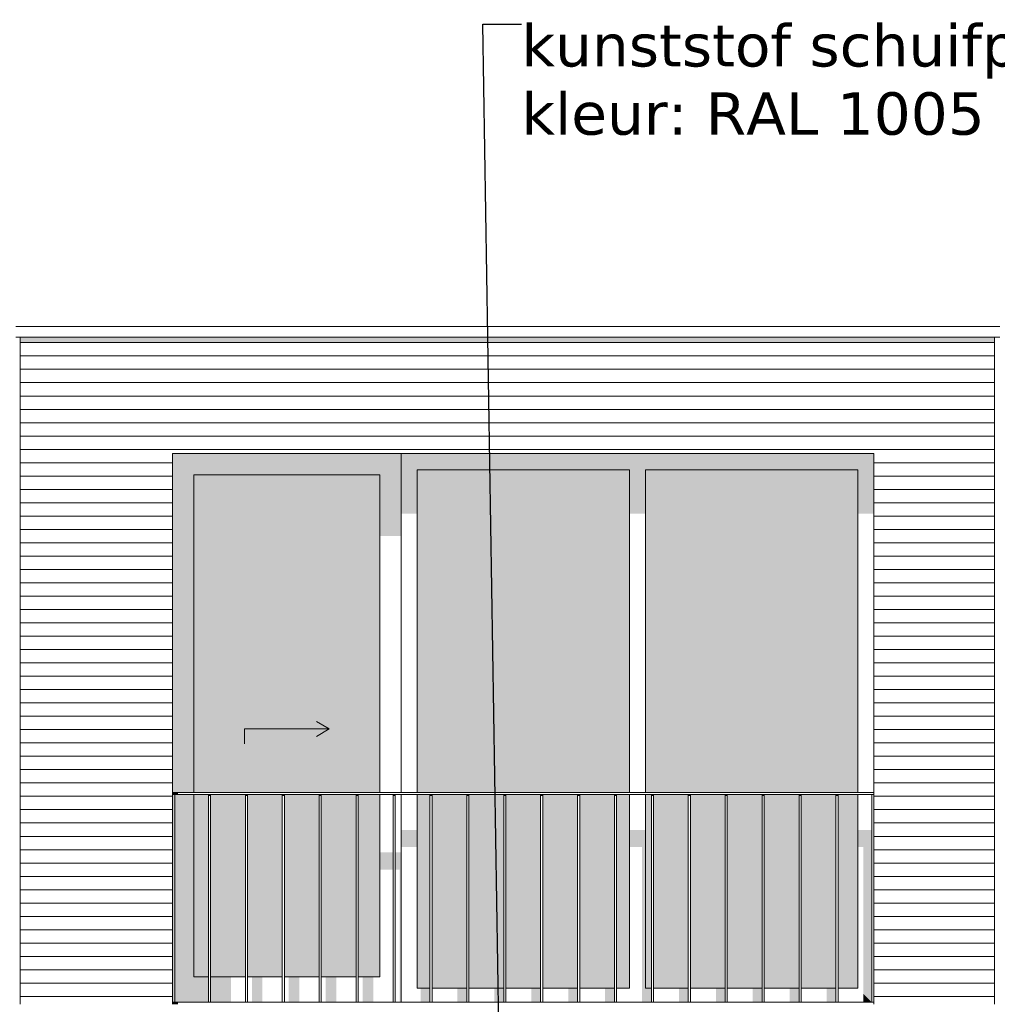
# Model space of a CAD drawing. Header units: millimetres. Extents: x -25778 to 297771, y -21930 to 17454.
# Tile 5 of 109: x 54119 to 58733, y -13630 to -8981. Entities that reach past the tile are written whole.
import ezdxf

# ---------------------------------------------------------------- set-up
doc = ezdxf.new("R2010")
doc.units = ezdxf.units.MM
doc.header["$MEASUREMENT"] = 0
for name, color, linetype in [('34 Balustrades', 7, 'Continuous'), ('34 Balustrades 2D arcering', 7, 'Continuous'), ('New_21 Buitenwanden', 7, 'Continuous'), ('New_21 Buitenwanden 2D arcering', 7, 'Continuous'), ('New_21 Buitenwanden Afdek-arcering', 7, 'Continuous'), ('New_21 Buitenwanden Deuren', 7, 'Continuous'), ('New_21 Buitenwanden Ramen', 7, 'Continuous'), ('New_47 Dakafwerking', 7, 'Continuous'), ('Tekst_dim 1_ 100 .DO', 7, 'Continuous')]:
    doc.layers.add(name, color=color, linetype=linetype)
doc.styles.add('GENERATED_STYLE_1', font='verdana.ttf')
doc.dimstyles.new('GENERATED_STYLE__2', dxfattribs={"dimtxt": 0.18, "dimasz": 182.4, "dimexe": 0.18, "dimexo": 0.0625, "dimgap": 0, "dimtad": 0, "dimtih": 1, "dimtoh": 1, "dimdec": 4, "dimzin": 0, "dimdsep": 46, "dimcen": 0.09, "dimadec": 0, "dimazin": 0, "dimtfac": 1, "dimtdec": 4, "dimtmove": 0, "dimatfit": 3, "dimldrblk": 'ARROWHEAD_11', "dimfxl": 1, "dimtolj": 1, "dimtzin": 0, "dimarcsym": 0})

# ---------------------------------------------------------------- blocks, each defined once
blk = doc.blocks.new('Section Element_11_1', base_point=(54245.6, -19829.7))
at = {"layer": 'New_21 Buitenwanden 2D arcering', "linetype": 'Continuous', "lineweight": 0, "true_color": 0x1e2122}
blk.add_hatch(color=250, dxfattribs=at).paths.add_polyline_path([(54120.6, -10508), (54840.6, -10508), (54840.6, -10479.7), (54120.6, -10479.7)])
at = {"layer": 'New_21 Buitenwanden Afdek-arcering', "linetype": 'Continuous', "lineweight": 0, "true_color": 0x000000}
h = blk.add_hatch(dxfattribs=at)
h.set_pattern_fill('920_Lijnen_horz__63_0001', color=18, style=0, pattern_type=2)
h.set_pattern_definition([(5e-14, (54245.63, -19829.75), (0, 63), [])])
h.paths.add_polyline_path([(54120.6, -13629.7), (54840.6, -13629.7), (54840.6, -10479.7), (54120.6, -10479.7)])
at = {"layer": 'New_21 Buitenwanden', "color": 7, "linetype": 'Continuous', "lineweight": 0}
for p, q in [((54120.6, -10479.7), (54120.6, -13629.7)), ((54840.6, -13629.7), (54840.6, -11029.7))]:
    blk.add_line(p, q, dxfattribs=at)
blk = doc.blocks.new('Section Element_28_1', base_point=(54245.6, -19829.7))
at = {"layer": 'New_47 Dakafwerking', "color": 9, "linetype": 'Continuous', "lineweight": 0}
for p, q in [((54100.6, -10429.7), (58745.6, -10429.7)), ((54100.6, -10479.7), (58745.6, -10479.7))]:
    blk.add_line(p, q, dxfattribs=at)
blk = doc.blocks.new('Section Element_65_1', base_point=(54245.6, -19829.7))
at = {"layer": 'New_21 Buitenwanden 2D arcering', "linetype": 'Continuous', "lineweight": 0, "true_color": 0x1e2122}
blk.add_hatch(color=250, dxfattribs=at).paths.add_polyline_path([(58150.6, -10508), (58720.6, -10508), (58720.6, -10479.7), (58150.6, -10479.7)])
at = {"layer": 'New_21 Buitenwanden Afdek-arcering', "linetype": 'Continuous', "lineweight": 0, "true_color": 0x000000}
h = blk.add_hatch(dxfattribs=at)
h.set_pattern_fill('920_Lijnen_horz__63_0001', color=18, style=0, pattern_type=2)
h.set_pattern_definition([(2e-13, (54245.63, -19829.75), (0, 63), [])])
h.paths.add_polyline_path([(58150.6, -13629.7), (58720.6, -13629.7), (58720.6, -10479.7), (58150.6, -10479.7)])
at = {"layer": 'New_21 Buitenwanden', "color": 7, "linetype": 'Continuous', "lineweight": 0}
for p, q in [((58720.6, -13629.7), (58720.6, -10479.7)), ((58150.6, -13629.7), (58150.6, -11029.7))]:
    blk.add_line(p, q, dxfattribs=at)
blk = doc.blocks.new('Section Element_66_1', base_point=(54245.6, -19829.7))
at = {"layer": 'New_21 Buitenwanden 2D arcering', "linetype": 'Continuous', "lineweight": 0, "true_color": 0x1e2122}
blk.add_hatch(color=250, dxfattribs=at).paths.add_polyline_path([(54840.6, -10479.7), (54840.6, -10508), (58150.6, -10508), (58150.6, -10479.7)])
at = {"layer": 'New_21 Buitenwanden Afdek-arcering', "linetype": 'Continuous', "lineweight": 0, "true_color": 0x000000}
h = blk.add_hatch(dxfattribs=at)
h.set_pattern_fill('920_Lijnen_horz__63_0001', color=18, style=0, pattern_type=2)
h.set_pattern_definition([(0, (54245.63, -19829.75), (0, 63), [])])
h.paths.add_polyline_path([(54840.6, -10479.7), (54840.6, -11029.7), (58150.6, -11029.7), (58150.6, -10479.7)])
at = {"layer": 'New_21 Buitenwanden', "color": 7, "linetype": 'Continuous', "lineweight": 0}
blk.add_line((58150.6, -11029.7), (54840.6, -11029.7), dxfattribs=at)
blk = doc.blocks.new('Section Element_112_1', base_point=(54245.6, -19829.7))
at = {"layer": '34 Balustrades 2D arcering', "linetype": 'Continuous', "lineweight": 0, "true_color": 0x1e2122}
blk.add_hatch(color=250, dxfattribs=at).paths.add_polyline_path([(54840.6, -12629.7), (54840.6, -12639.7), (54865.6, -12639.7), (54865.6, -12629.7)])
at = {"layer": '34 Balustrades', "color": 9, "linetype": 'Continuous', "lineweight": 0}
for p, q in [((54840.6, -12629.7), (58150.6, -12629.7)), ((54850.6, -12639.7), (58140.6, -12639.7))]:
    blk.add_line(p, q, dxfattribs=at)
blk = doc.blocks.new('Section Element_113_1', base_point=(54245.6, -19829.7))
at = {"layer": '34 Balustrades 2D arcering', "linetype": 'Continuous', "lineweight": 0, "true_color": 0x1e2122}
blk.add_hatch(color=250, dxfattribs=at).paths.add_polyline_path([(54840.6, -13619.7), (54840.6, -13629.7), (54865.6, -13629.7), (54865.6, -13619.7)])
at = {"layer": '34 Balustrades', "color": 9, "linetype": 'Continuous', "lineweight": 0}
blk.add_line((54850.6, -13619.7), (58140.6, -13619.7), dxfattribs=at)
blk = doc.blocks.new('Section Element_114_1', base_point=(54245.6, -19829.7))
at = {"layer": 'New_21 Buitenwanden 2D arcering', "linetype": 'Continuous', "lineweight": 0, "true_color": 0x1e2122}
for points in [[(54840.6, -11129.7), (54940.6, -11129.7), (55818.6, -11129.7), (55918.6, -11129.7), (55918.6, -11029.7), (54840.6, -11029.7)], [(54840.6, -11129.7), (54840.6, -12629.7), (54940.6, -12629.7), (54940.6, -11129.7)], [(54940.6, -11129.7), (54940.6, -12629.7), (55135.6, -12629.7), (55135.6, -11446.9), (55818.6, -11446.9), (55818.6, -11129.7)], [(55818.6, -11129.7), (55818.6, -11418.7), (55918.6, -11418.7), (55918.6, -11129.7)], [(54850.6, -12639.7), (54850.6, -13499.7), (54940.6, -13499.7), (54940.6, -12639.7)], [(54940.6, -13499.7), (55009.8, -13499.7), (55009.8, -12639.7), (54940.6, -12639.7)], [(55019.8, -12639.7), (55019.8, -13499.7), (55135.6, -13499.7), (55135.6, -13021.6), (55184.1, -13021.6), (55184.1, -12940.9), (55135.6, -12940.9), (55135.6, -12639.7)], [(55818.6, -12993.3), (55880.9, -12993.3), (55880.9, -12912.6), (55818.6, -12912.6)], [(55890.9, -12993.3), (55911.7, -12993.3), (55911.7, -13499.7), (55918.6, -13499.7), (55918.6, -12912.6), (55890.9, -12912.6)], [(55194.1, -13021.6), (55234.8, -13021.6), (55234.8, -13499.7), (55284.8, -13499.7), (55284.8, -13021.6), (55358.3, -13021.6), (55358.3, -12940.9), (55194.1, -12940.9)], [(55368.3, -13021.6), (55409.1, -13021.6), (55409.1, -13499.7), (55459.1, -13499.7), (55459.1, -13021.6), (55532.5, -13021.6), (55532.5, -12940.9), (55368.3, -12940.9)], [(55542.5, -13021.6), (55583.3, -13021.6), (55583.3, -13499.7), (55633.3, -13499.7), (55633.3, -13021.6), (55706.7, -13021.6), (55706.7, -12940.9), (55542.5, -12940.9)], [(55716.7, -13021.6), (55757.5, -13021.6), (55757.5, -13499.7), (55807.5, -13499.7), (55807.5, -13021.6), (55818.6, -13021.6), (55818.6, -12940.9), (55716.7, -12940.9)], [(54850.6, -13499.7), (54850.6, -13619.7), (55009.8, -13619.7), (55009.8, -13499.7), (54940.6, -13499.7)], [(55019.8, -13499.7), (55019.8, -13619.7), (55115.6, -13619.7), (55115.6, -13499.7)], [(55264.8, -13499.7), (55214.8, -13499.7), (55214.8, -13619.7), (55264.8, -13619.7)], [(55439.1, -13499.7), (55389.1, -13499.7), (55389.1, -13619.7), (55439.1, -13619.7)], [(55613.3, -13499.7), (55563.3, -13499.7), (55563.3, -13619.7), (55613.3, -13619.7)], [(55737.5, -13499.7), (55737.5, -13619.7), (55787.5, -13619.7), (55787.5, -13499.7)], [(55911.7, -13499.7), (55911.7, -13619.7), (55918.6, -13619.7), (55918.6, -13499.7)]]:
    blk.add_hatch(color=250, dxfattribs=at).paths.add_polyline_path(points)
at = {"layer": 'New_21 Buitenwanden Afdek-arcering', "linetype": 'Continuous', "lineweight": 0, "true_color": 0x99a3a6}
for points in [[(54940.6, -11129.7), (54940.6, -12629.7), (55818.6, -12629.7), (55818.6, -11129.7)], [(54940.6, -13499.7), (55009.8, -13499.7), (55009.8, -12639.7), (54940.6, -12639.7)], [(55019.8, -12639.7), (55019.8, -13499.7), (55184.1, -13499.7), (55184.1, -12639.7)], [(55194.1, -13499.7), (55358.3, -13499.7), (55358.3, -12639.7), (55194.1, -12639.7)], [(55368.3, -13499.7), (55532.5, -13499.7), (55532.5, -12639.7), (55368.3, -12639.7)], [(55542.5, -13499.7), (55706.7, -13499.7), (55706.7, -12639.7), (55542.5, -12639.7)], [(55716.7, -12639.7), (55716.7, -13499.7), (55818.6, -13499.7), (55818.6, -12639.7)]]:
    blk.add_hatch(color=253, dxfattribs=at).paths.add_polyline_path(points)
at = {"layer": 'New_21 Buitenwanden Deuren', "color": 7, "linetype": 'Continuous', "lineweight": 0}
for p, q in [((54940.6, -11129.7), (54940.6, -12629.7)), ((55818.6, -11129.7), (54940.6, -11129.7)), ((55818.6, -12629.7), (55818.6, -11129.7)), ((55579.6, -12329.7), (55519, -12294.7)), ((55179.6, -12329.7), (55579.6, -12329.7)), ((55179.6, -12329.7), (55179.6, -12399.7)), ((55579.6, -12329.7), (55519, -12364.7)), ((54940.6, -12639.7), (54940.6, -13499.7)), ((55818.6, -13499.7), (55818.6, -12639.7)), ((54940.6, -13499.7), (55009.8, -13499.7)), ((55019.8, -13499.7), (55184.1, -13499.7)), ((55194.1, -13499.7), (55358.3, -13499.7)), ((55368.3, -13499.7), (55532.5, -13499.7)), ((55542.5, -13499.7), (55706.7, -13499.7)), ((55716.7, -13499.7), (55818.6, -13499.7))]:
    blk.add_line(p, q, dxfattribs=at)
blk = doc.blocks.new('Section Element_115_1', base_point=(54245.6, -19829.7))
at = {"layer": 'New_21 Buitenwanden 2D arcering', "linetype": 'Continuous', "lineweight": 0, "true_color": 0x1e2122}
for points in [[(58150.6, -11029.7), (55918.6, -11029.7), (55994.6, -11105.7), (56996.6, -11105.7), (57072.6, -11105.7), (58074.6, -11105.7)], [(55918.6, -11029.7), (55918.6, -11312.6), (55994.6, -11312.6), (55994.6, -11105.7)], [(58150.6, -11029.7), (58074.6, -11105.7), (58074.6, -11312.6), (58150.6, -11312.6)], [(56996.6, -11105.7), (55994.6, -11105.7), (55994.6, -12629.7), (56029.6, -12629.7), (56029.6, -11362.1), (56996.6, -11362.1)], [(57072.6, -11105.7), (56996.6, -11105.7), (56996.6, -11312.6), (57072.6, -11312.6)], [(57072.6, -12629.7), (57107.6, -12629.7), (57107.6, -11362.1), (58074.6, -11362.1), (58074.6, -11105.7), (57072.6, -11105.7)], [(55994.6, -13553.7), (56029.6, -13553.7), (56029.6, -12936.7), (56045.9, -12936.7), (56045.9, -13553.7), (56055.1, -13553.7), (56055.1, -12856), (56029.6, -12856), (56029.6, -12639.7), (55994.6, -12639.7)], [(57100.4, -12639.7), (57072.6, -12639.7), (57072.6, -13553.7), (57100.4, -13553.7)], [(55994.6, -12806.5), (55918.6, -12806.5), (55918.6, -12887.2), (55994.6, -12887.2)], [(57072.6, -12806.5), (56996.6, -12806.5), (56996.6, -12887.2), (57056.2, -12887.2), (57056.2, -13553.7), (57072.6, -13553.7)], [(58140.6, -12806.5), (58074.6, -12806.5), (58074.6, -12887.2), (58101.4, -12887.2), (58101.4, -13580.5), (58140.6, -13619.7)], [(56065.1, -13553.7), (56095.9, -13553.7), (56095.9, -12936.7), (56220.1, -12936.7), (56220.1, -13553.7), (56229.3, -13553.7), (56229.3, -12856), (56065.1, -12856)], [(56239.3, -13553.7), (56270.1, -13553.7), (56270.1, -12936.7), (56394.3, -12936.7), (56394.3, -13553.7), (56403.5, -13553.7), (56403.5, -12856), (56239.3, -12856)], [(56413.5, -13553.7), (56444.3, -13553.7), (56444.3, -12936.7), (56568.5, -12936.7), (56568.5, -13553.7), (56577.7, -13553.7), (56577.7, -12856), (56413.5, -12856)], [(56587.7, -13553.7), (56618.5, -13553.7), (56618.5, -12936.7), (56742.7, -12936.7), (56742.7, -13553.7), (56751.9, -13553.7), (56751.9, -12856), (56587.7, -12856)], [(56761.9, -13553.7), (56792.7, -13553.7), (56792.7, -12936.7), (56916.9, -12936.7), (56916.9, -13553.7), (56926.2, -13553.7), (56926.2, -12856), (56761.9, -12856)], [(56936.2, -13553.7), (56966.9, -13553.7), (56966.9, -12936.7), (56996.6, -12936.7), (56996.6, -12856), (56936.2, -12856)], [(57110.4, -13553.7), (57141.2, -13553.7), (57141.2, -12936.7), (57265.4, -12936.7), (57265.4, -13553.7), (57274.6, -13553.7), (57274.6, -12856), (57110.4, -12856)], [(57284.6, -13553.7), (57315.4, -13553.7), (57315.4, -12936.7), (57439.6, -12936.7), (57439.6, -13553.7), (57448.8, -13553.7), (57448.8, -12856), (57284.6, -12856)], [(57458.8, -13553.7), (57489.6, -13553.7), (57489.6, -12936.7), (57613.8, -12936.7), (57613.8, -13553.7), (57623, -13553.7), (57623, -12856), (57458.8, -12856)], [(57633, -13553.7), (57663.8, -13553.7), (57663.8, -12936.7), (57788, -12936.7), (57788, -13553.7), (57797.2, -13553.7), (57797.2, -12856), (57633, -12856)], [(57807.2, -13553.7), (57838, -13553.7), (57838, -12936.7), (57962.2, -12936.7), (57962.2, -13553.7), (57971.4, -13553.7), (57971.4, -12856), (57807.2, -12856)], [(57981.4, -13553.7), (58012.2, -13553.7), (58012.2, -12936.7), (58074.6, -12936.7), (58074.6, -12856), (57981.4, -12856)], [(56055.1, -13553.7), (56010.9, -13553.7), (56010.9, -13619.7), (56055.1, -13619.7)], [(56229.3, -13553.7), (56185.1, -13553.7), (56185.1, -13619.7), (56229.3, -13619.7)], [(56403.5, -13553.7), (56359.3, -13553.7), (56359.3, -13619.7), (56403.5, -13619.7)], [(56577.7, -13553.7), (56533.5, -13553.7), (56533.5, -13619.7), (56577.7, -13619.7)], [(56751.9, -13553.7), (56707.7, -13553.7), (56707.7, -13619.7), (56751.9, -13619.7)], [(56926.2, -13553.7), (56881.9, -13553.7), (56881.9, -13619.7), (56926.2, -13619.7)], [(57100.4, -13553.7), (57056.2, -13553.7), (57056.2, -13619.7), (57100.4, -13619.7)], [(57274.6, -13553.7), (57230.4, -13553.7), (57230.4, -13619.7), (57274.6, -13619.7)], [(57448.8, -13553.7), (57404.6, -13553.7), (57404.6, -13619.7), (57448.8, -13619.7)], [(57623, -13553.7), (57578.8, -13553.7), (57578.8, -13619.7), (57623, -13619.7)], [(57797.2, -13553.7), (57753, -13553.7), (57753, -13619.7), (57797.2, -13619.7)], [(57971.4, -13553.7), (57927.2, -13553.7), (57927.2, -13619.7), (57971.4, -13619.7)], [(58140.6, -13619.7), (58101.4, -13580.5), (58101.4, -13619.7)]]:
    blk.add_hatch(color=250, dxfattribs=at).paths.add_polyline_path(points)
at = {"layer": 'New_21 Buitenwanden Afdek-arcering', "linetype": 'Continuous', "lineweight": 0, "true_color": 0x99a3a6}
for points in [[(56996.6, -11105.7), (55994.6, -11105.7), (55994.6, -12629.7), (56996.6, -12629.7)], [(57072.6, -11105.7), (57072.6, -12629.7), (58074.6, -12629.7), (58074.6, -11105.7)], [(55994.6, -13553.7), (56055.1, -13553.7), (56055.1, -12639.7), (55994.6, -12639.7)], [(56065.1, -13553.7), (56229.3, -13553.7), (56229.3, -12639.7), (56065.1, -12639.7)], [(56239.3, -12639.7), (56239.3, -13553.7), (56403.5, -13553.7), (56403.5, -12639.7)], [(56413.5, -13553.7), (56577.7, -13553.7), (56577.7, -12639.7), (56413.5, -12639.7)], [(56751.9, -12639.7), (56587.7, -12639.7), (56587.7, -13553.7), (56751.9, -13553.7)], [(56761.9, -13553.7), (56926.2, -13553.7), (56926.2, -12639.7), (56761.9, -12639.7)], [(56936.2, -12639.7), (56936.2, -13553.7), (56996.6, -13553.7), (56996.6, -12639.7)], [(57100.4, -12639.7), (57072.6, -12639.7), (57072.6, -13553.7), (57100.4, -13553.7)], [(57110.4, -12639.7), (57110.4, -13553.7), (57274.6, -13553.7), (57274.6, -12639.7)], [(57284.6, -12639.7), (57284.6, -13553.7), (57448.8, -13553.7), (57448.8, -12639.7)], [(57458.8, -13553.7), (57623, -13553.7), (57623, -12639.7), (57458.8, -12639.7)], [(57633, -12639.7), (57633, -13553.7), (57797.2, -13553.7), (57797.2, -12639.7)], [(57971.4, -12639.7), (57807.2, -12639.7), (57807.2, -13553.7), (57971.4, -13553.7)], [(58074.6, -12639.7), (57981.4, -12639.7), (57981.4, -13553.7), (58074.6, -13553.7)]]:
    blk.add_hatch(color=253, dxfattribs=at).paths.add_polyline_path(points)
at = {"layer": 'New_21 Buitenwanden Ramen', "color": 7, "linetype": 'Continuous', "lineweight": 0}
for p, q in [((55918.6, -12629.7), (55918.6, -11029.7)), ((55994.6, -11105.7), (55994.6, -12629.7)), ((56996.6, -11105.7), (55994.6, -11105.7)), ((56996.6, -12629.7), (56996.6, -11105.7)), ((57072.6, -11105.7), (57072.6, -12629.7)), ((58074.6, -11105.7), (57072.6, -11105.7)), ((58074.6, -12629.7), (58074.6, -11105.7)), ((55918.6, -13619.7), (55918.6, -12639.7)), ((55994.6, -12639.7), (55994.6, -13553.7)), ((56996.6, -13553.7), (56996.6, -12639.7)), ((57072.6, -12639.7), (57072.6, -13553.7)), ((58074.6, -13553.7), (58074.6, -12639.7)), ((55994.6, -13553.7), (56055.1, -13553.7)), ((56065.1, -13553.7), (56229.3, -13553.7)), ((56239.3, -13553.7), (56403.5, -13553.7)), ((56413.5, -13553.7), (56577.7, -13553.7)), ((56587.7, -13553.7), (56751.9, -13553.7)), ((56761.9, -13553.7), (56926.2, -13553.7)), ((56936.2, -13553.7), (56996.6, -13553.7)), ((57072.6, -13553.7), (57100.4, -13553.7)), ((57110.4, -13553.7), (57274.6, -13553.7)), ((57284.6, -13553.7), (57448.8, -13553.7)), ((57458.8, -13553.7), (57623, -13553.7)), ((57633, -13553.7), (57797.2, -13553.7)), ((57807.2, -13553.7), (57971.4, -13553.7)), ((57981.4, -13553.7), (58074.6, -13553.7))]:
    blk.add_line(p, q, dxfattribs=at)
blk = doc.blocks.new('Section Element_169_1', base_point=(54245.6, -19829.7))
at = {"layer": '34 Balustrades 2D arcering', "linetype": 'Continuous', "lineweight": 0, "true_color": 0x1e2122}
blk.add_hatch(color=250, dxfattribs=at).paths.add_polyline_path([(55019.8, -12639.7), (55009.8, -12639.7), (55009.8, -12646.8), (55019.8, -12646.8)])
at = {"layer": '34 Balustrades', "color": 9, "linetype": 'Continuous', "lineweight": 0}
for p, q in [((55009.8, -13619.7), (55009.8, -12639.7)), ((55019.8, -13619.7), (55019.8, -12639.7))]:
    blk.add_line(p, q, dxfattribs=at)
blk = doc.blocks.new('Section Element_170_1', base_point=(54245.6, -19829.7))
at = {"layer": '34 Balustrades 2D arcering', "linetype": 'Continuous', "lineweight": 0, "true_color": 0x1e2122}
blk.add_hatch(color=250, dxfattribs=at).paths.add_polyline_path([(55194.1, -12639.7), (55184.1, -12639.7), (55184.1, -12646.8), (55194.1, -12646.8)])
at = {"layer": '34 Balustrades', "color": 9, "linetype": 'Continuous', "lineweight": 0}
for p, q in [((55184.1, -13619.7), (55184.1, -12639.7)), ((55194.1, -13619.7), (55194.1, -12639.7))]:
    blk.add_line(p, q, dxfattribs=at)
blk = doc.blocks.new('Section Element_171_1', base_point=(54245.6, -19829.7))
at = {"layer": '34 Balustrades 2D arcering', "linetype": 'Continuous', "lineweight": 0, "true_color": 0x1e2122}
blk.add_hatch(color=250, dxfattribs=at).paths.add_polyline_path([(55358.3, -12639.7), (55358.3, -12646.8), (55368.3, -12646.8), (55368.3, -12639.7)])
at = {"layer": '34 Balustrades', "color": 9, "linetype": 'Continuous', "lineweight": 0}
for p, q in [((55358.3, -13619.7), (55358.3, -12639.7)), ((55368.3, -13619.7), (55368.3, -12639.7))]:
    blk.add_line(p, q, dxfattribs=at)
blk = doc.blocks.new('Section Element_172_1', base_point=(54245.6, -19829.7))
at = {"layer": '34 Balustrades 2D arcering', "linetype": 'Continuous', "lineweight": 0, "true_color": 0x1e2122}
blk.add_hatch(color=250, dxfattribs=at).paths.add_polyline_path([(55542.5, -12639.7), (55532.5, -12639.7), (55532.5, -12646.8), (55542.5, -12646.8)])
at = {"layer": '34 Balustrades', "color": 9, "linetype": 'Continuous', "lineweight": 0}
for p, q in [((55532.5, -13619.7), (55532.5, -12639.7)), ((55542.5, -13619.7), (55542.5, -12639.7))]:
    blk.add_line(p, q, dxfattribs=at)
blk = doc.blocks.new('Section Element_173_1', base_point=(54245.6, -19829.7))
at = {"layer": '34 Balustrades 2D arcering', "linetype": 'Continuous', "lineweight": 0, "true_color": 0x1e2122}
blk.add_hatch(color=250, dxfattribs=at).paths.add_polyline_path([(55716.7, -12639.7), (55706.7, -12639.7), (55706.7, -12646.8), (55716.7, -12646.8)])
at = {"layer": '34 Balustrades', "color": 9, "linetype": 'Continuous', "lineweight": 0}
for p, q in [((55706.7, -13619.7), (55706.7, -12639.7)), ((55716.7, -13619.7), (55716.7, -12639.7))]:
    blk.add_line(p, q, dxfattribs=at)
blk = doc.blocks.new('Section Element_174_1', base_point=(54245.6, -19829.7))
at = {"layer": '34 Balustrades 2D arcering', "linetype": 'Continuous', "lineweight": 0, "true_color": 0x1e2122}
blk.add_hatch(color=250, dxfattribs=at).paths.add_polyline_path([(55890.9, -12639.7), (55880.9, -12639.7), (55880.9, -12646.8), (55890.9, -12646.8)])
at = {"layer": '34 Balustrades', "color": 9, "linetype": 'Continuous', "lineweight": 0}
for p, q in [((55880.9, -13619.7), (55880.9, -12639.7)), ((55890.9, -13619.7), (55890.9, -12639.7))]:
    blk.add_line(p, q, dxfattribs=at)
blk = doc.blocks.new('Section Element_175_1', base_point=(54245.6, -19829.7))
at = {"layer": '34 Balustrades 2D arcering', "linetype": 'Continuous', "lineweight": 0, "true_color": 0x1e2122}
blk.add_hatch(color=250, dxfattribs=at).paths.add_polyline_path([(56055.1, -12646.8), (56065.1, -12646.8), (56065.1, -12639.7), (56055.1, -12639.7)])
at = {"layer": '34 Balustrades', "color": 9, "linetype": 'Continuous', "lineweight": 0}
for p, q in [((56055.1, -13619.7), (56055.1, -12639.7)), ((56065.1, -13619.7), (56065.1, -12639.7))]:
    blk.add_line(p, q, dxfattribs=at)
blk = doc.blocks.new('Section Element_176_1', base_point=(54245.6, -19829.7))
at = {"layer": '34 Balustrades 2D arcering', "linetype": 'Continuous', "lineweight": 0, "true_color": 0x1e2122}
blk.add_hatch(color=250, dxfattribs=at).paths.add_polyline_path([(56239.3, -12639.7), (56229.3, -12639.7), (56229.3, -12646.8), (56239.3, -12646.8)])
at = {"layer": '34 Balustrades', "color": 9, "linetype": 'Continuous', "lineweight": 0}
for p, q in [((56229.3, -13619.7), (56229.3, -12639.7)), ((56239.3, -13619.7), (56239.3, -12639.7))]:
    blk.add_line(p, q, dxfattribs=at)
blk = doc.blocks.new('Section Element_177_1', base_point=(54245.6, -19829.7))
at = {"layer": '34 Balustrades 2D arcering', "linetype": 'Continuous', "lineweight": 0, "true_color": 0x1e2122}
blk.add_hatch(color=250, dxfattribs=at).paths.add_polyline_path([(56413.5, -12639.7), (56403.5, -12639.7), (56403.5, -12646.8), (56413.5, -12646.8)])
at = {"layer": '34 Balustrades', "color": 9, "linetype": 'Continuous', "lineweight": 0}
for p, q in [((56403.5, -13619.7), (56403.5, -12639.7)), ((56413.5, -13619.7), (56413.5, -12639.7))]:
    blk.add_line(p, q, dxfattribs=at)
blk = doc.blocks.new('Section Element_178_1', base_point=(54245.6, -19829.7))
at = {"layer": '34 Balustrades 2D arcering', "linetype": 'Continuous', "lineweight": 0, "true_color": 0x1e2122}
blk.add_hatch(color=250, dxfattribs=at).paths.add_polyline_path([(56577.7, -12646.8), (56587.7, -12646.8), (56587.7, -12639.7), (56577.7, -12639.7)])
at = {"layer": '34 Balustrades', "color": 9, "linetype": 'Continuous', "lineweight": 0}
for p, q in [((56577.7, -13619.7), (56577.7, -12639.7)), ((56587.7, -13619.7), (56587.7, -12639.7))]:
    blk.add_line(p, q, dxfattribs=at)
blk = doc.blocks.new('Section Element_179_1', base_point=(54245.6, -19829.7))
at = {"layer": '34 Balustrades 2D arcering', "linetype": 'Continuous', "lineweight": 0, "true_color": 0x1e2122}
blk.add_hatch(color=250, dxfattribs=at).paths.add_polyline_path([(56751.9, -12646.8), (56761.9, -12646.8), (56761.9, -12639.7), (56751.9, -12639.7)])
at = {"layer": '34 Balustrades', "color": 9, "linetype": 'Continuous', "lineweight": 0}
for p, q in [((56751.9, -13619.7), (56751.9, -12639.7)), ((56761.9, -13619.7), (56761.9, -12639.7))]:
    blk.add_line(p, q, dxfattribs=at)
blk = doc.blocks.new('Section Element_180_1', base_point=(54245.6, -19829.7))
at = {"layer": '34 Balustrades 2D arcering', "linetype": 'Continuous', "lineweight": 0, "true_color": 0x1e2122}
blk.add_hatch(color=250, dxfattribs=at).paths.add_polyline_path([(56926.2, -12646.8), (56936.2, -12646.8), (56936.2, -12639.7), (56926.2, -12639.7)])
at = {"layer": '34 Balustrades', "color": 9, "linetype": 'Continuous', "lineweight": 0}
for p, q in [((56926.2, -13619.7), (56926.2, -12639.7)), ((56936.2, -13619.7), (56936.2, -12639.7))]:
    blk.add_line(p, q, dxfattribs=at)
blk = doc.blocks.new('Section Element_181_1', base_point=(54245.6, -19829.7))
at = {"layer": '34 Balustrades 2D arcering', "linetype": 'Continuous', "lineweight": 0, "true_color": 0x1e2122}
blk.add_hatch(color=250, dxfattribs=at).paths.add_polyline_path([(57100.4, -12646.8), (57110.4, -12646.8), (57110.4, -12639.7), (57100.4, -12639.7)])
at = {"layer": '34 Balustrades', "color": 9, "linetype": 'Continuous', "lineweight": 0}
for p, q in [((57100.4, -13619.7), (57100.4, -12639.7)), ((57110.4, -13619.7), (57110.4, -12639.7))]:
    blk.add_line(p, q, dxfattribs=at)
blk = doc.blocks.new('Section Element_182_1', base_point=(54245.6, -19829.7))
at = {"layer": '34 Balustrades 2D arcering', "linetype": 'Continuous', "lineweight": 0, "true_color": 0x1e2122}
blk.add_hatch(color=250, dxfattribs=at).paths.add_polyline_path([(57284.6, -12639.7), (57274.6, -12639.7), (57274.6, -12646.8), (57284.6, -12646.8)])
at = {"layer": '34 Balustrades', "color": 9, "linetype": 'Continuous', "lineweight": 0}
for p, q in [((57274.6, -13619.7), (57274.6, -12639.7)), ((57284.6, -13619.7), (57284.6, -12639.7))]:
    blk.add_line(p, q, dxfattribs=at)
blk = doc.blocks.new('Section Element_183_1', base_point=(54245.6, -19829.7))
at = {"layer": '34 Balustrades 2D arcering', "linetype": 'Continuous', "lineweight": 0, "true_color": 0x1e2122}
blk.add_hatch(color=250, dxfattribs=at).paths.add_polyline_path([(57458.8, -12639.7), (57448.8, -12639.7), (57448.8, -12646.8), (57458.8, -12646.8)])
at = {"layer": '34 Balustrades', "color": 9, "linetype": 'Continuous', "lineweight": 0}
for p, q in [((57448.8, -13619.7), (57448.8, -12639.7)), ((57458.8, -13619.7), (57458.8, -12639.7))]:
    blk.add_line(p, q, dxfattribs=at)
blk = doc.blocks.new('Section Element_184_1', base_point=(54245.6, -19829.7))
at = {"layer": '34 Balustrades 2D arcering', "linetype": 'Continuous', "lineweight": 0, "true_color": 0x1e2122}
blk.add_hatch(color=250, dxfattribs=at).paths.add_polyline_path([(57633, -12639.7), (57623, -12639.7), (57623, -12646.8), (57633, -12646.8)])
at = {"layer": '34 Balustrades', "color": 9, "linetype": 'Continuous', "lineweight": 0}
for p, q in [((57623, -13619.7), (57623, -12639.7)), ((57633, -13619.7), (57633, -12639.7))]:
    blk.add_line(p, q, dxfattribs=at)
blk = doc.blocks.new('Section Element_185_1', base_point=(54245.6, -19829.7))
at = {"layer": '34 Balustrades 2D arcering', "linetype": 'Continuous', "lineweight": 0, "true_color": 0x1e2122}
blk.add_hatch(color=250, dxfattribs=at).paths.add_polyline_path([(57807.2, -12639.7), (57797.2, -12639.7), (57797.2, -12646.8), (57807.2, -12646.8)])
at = {"layer": '34 Balustrades', "color": 9, "linetype": 'Continuous', "lineweight": 0}
for p, q in [((57797.2, -13619.7), (57797.2, -12639.7)), ((57807.2, -13619.7), (57807.2, -12639.7))]:
    blk.add_line(p, q, dxfattribs=at)
blk = doc.blocks.new('Section Element_186_1', base_point=(54245.6, -19829.7))
at = {"layer": '34 Balustrades 2D arcering', "linetype": 'Continuous', "lineweight": 0, "true_color": 0x1e2122}
blk.add_hatch(color=250, dxfattribs=at).paths.add_polyline_path([(57981.4, -12639.7), (57971.4, -12639.7), (57971.4, -12646.8), (57981.4, -12646.8)])
at = {"layer": '34 Balustrades', "color": 9, "linetype": 'Continuous', "lineweight": 0}
for p, q in [((57971.4, -13619.7), (57971.4, -12639.7)), ((57981.4, -13619.7), (57981.4, -12639.7))]:
    blk.add_line(p, q, dxfattribs=at)
blk = doc.blocks.new('Section Element_187_1', base_point=(54245.6, -19829.7))
at = {"layer": '34 Balustrades 2D arcering', "linetype": 'Continuous', "lineweight": 0, "true_color": 0x1e2122}
blk.add_hatch(color=250, dxfattribs=at).paths.add_polyline_path([(54840.6, -13619.7), (54850.6, -13619.7), (54850.6, -12639.7), (54840.6, -12639.7)])
at = {"layer": '34 Balustrades', "color": 9, "linetype": 'Continuous', "lineweight": 0}
for p, q in [((54840.6, -12639.7), (54850.6, -12639.7)), ((54850.6, -13619.7), (54850.6, -12639.7)), ((54840.6, -13619.7), (54850.6, -13619.7))]:
    blk.add_line(p, q, dxfattribs=at)
blk = doc.blocks.new('Section Element_188_1', base_point=(54245.6, -19829.7))
at = {"layer": '34 Balustrades', "color": 9, "linetype": 'Continuous', "lineweight": 0}
for p, q in [((58140.6, -12639.7), (58150.6, -12639.7)), ((58140.6, -13619.7), (58140.6, -12639.7)), ((58140.6, -13619.7), (58150.6, -13619.7))]:
    blk.add_line(p, q, dxfattribs=at)
blk = doc.blocks.new('ARROWHEAD_11')
at = {"color": 0, "linetype": 'Continuous', "lineweight": 0}
blk.add_line((0, 0), (-1, 0), dxfattribs=at)
at = {"color": 0, "linetype": 'Continuous', "lineweight": 0, "const_width": 0.25, "flags": 128}
blk.add_lwpolyline([(-0.125, 0, 1), (0.125, 0, 1)], format="xyb", close=True, dxfattribs=at)

msp = doc.modelspace()

# ---------------------------------------------------------------- block references
at = {"layer": '34 Balustrades', "lineweight": 0}
for name in ['Section Element_112_1', 'Section Element_187_1', 'Section Element_169_1', 'Section Element_170_1', 'Section Element_171_1', 'Section Element_172_1', 'Section Element_173_1', 'Section Element_174_1', 'Section Element_175_1', 'Section Element_176_1', 'Section Element_177_1', 'Section Element_178_1', 'Section Element_179_1', 'Section Element_180_1', 'Section Element_181_1', 'Section Element_182_1', 'Section Element_183_1', 'Section Element_184_1', 'Section Element_185_1', 'Section Element_186_1', 'Section Element_188_1', 'Section Element_113_1']:
    msp.add_blockref(name, (54245.6, -19829.7), dxfattribs=at)
at = {"layer": 'New_21 Buitenwanden', "lineweight": 0}
for name in ['Section Element_11_1', 'Section Element_66_1', 'Section Element_65_1']:
    msp.add_blockref(name, (54245.6, -19829.7), dxfattribs=at)
at = {"layer": 'New_21 Buitenwanden Deuren', "lineweight": 0}
msp.add_blockref('Section Element_114_1', (54245.6, -19829.7), dxfattribs=at)
at = {"layer": 'New_21 Buitenwanden Ramen', "lineweight": 0}
msp.add_blockref('Section Element_115_1', (54245.6, -19829.7), dxfattribs=at)
at = {"layer": 'New_47 Dakafwerking', "lineweight": 0}
msp.add_blockref('Section Element_28_1', (54245.6, -19829.7), dxfattribs=at)

# ---------------------------------------------------------------- texts
at = {"layer": 'Tekst_dim 1_ 100 .DO', "color": 9, "linetype": 'Continuous', "lineweight": 0, "insert": (56487, -9001.8), "char_height": 200, "attachment_point": 1, "line_spacing_factor": 0.966125, "style": 'GENERATED_STYLE_1'}
msp.add_mtext('\\A1;{\\pql;\\fVerdana|b0|i0|c0|p0;\\W1.000000;kunststof schuifpui\\P\\pql;\\fVerdana|b0|i0|c0|p0;\\W1.000000;kleur: RAL \\fVerdana|b0|i0|c0|p0;\\W1.000000;1005}', dxfattribs=at)

# ---------------------------------------------------------------- leaders
at = {"layer": 'Tekst_dim 1_ 100 .DO', "color": 1, "linetype": 'Continuous', "lineweight": 0, "annotation_type": 0, "has_hookline": 1, "hookline_direction": 0, "text_width": 2552.2}
msp.add_leader([(56387, -14183.9), (56304.6, -9001.8), (56487, -9001.8)], dimstyle='GENERATED_STYLE__2', dxfattribs=at)

doc.saveas('drawing.dxf')
